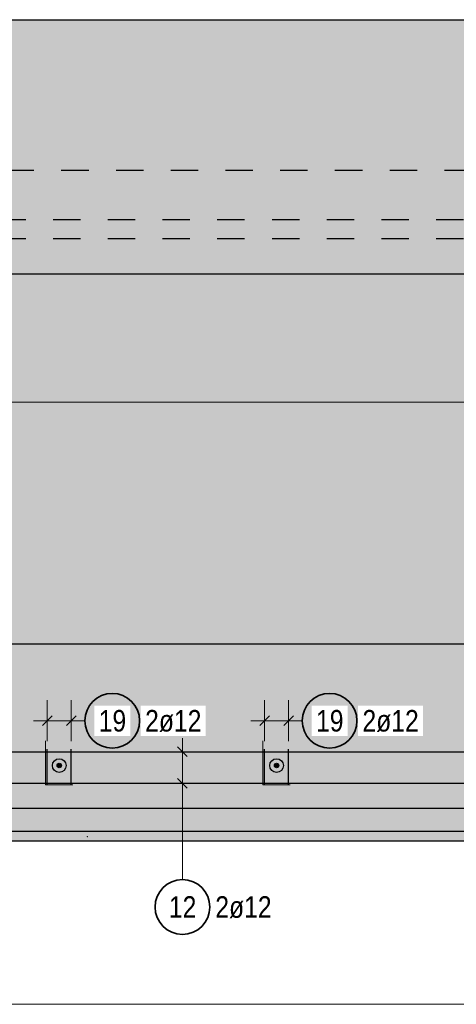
# Model space of a CAD drawing. Header units: millimetres. Extents: x -4.8 to 49, y -12 to 21.
# Tile 46 of 56: x 28.6 to 30.2, y 15 to 18.6. Entities that reach past the tile are written whole.
import ezdxf

# ---------------------------------------------------------------- set-up
doc = ezdxf.new("R2010")
doc.units = ezdxf.units.MM
doc.linetypes.add('HIDDEN', pattern=[0.375, 0.25, -0.125])
doc.layers.add('Achsen', color=7, linetype='Continuous', lineweight=20)
doc.styles.add('Arial Narrow', font='ARIALN.TTF')

msp = doc.modelspace()

# ---------------------------------------------------------------- hatches: boundary and pattern name
at = {"lineweight": 50, "true_color": 0xd7ffd7}
for points in [[(3.032283, 18.047438), (36.860129, 18.047438), (36.860129, 18.597438), (3.032283, 18.597438)], [(30.902283, 17.797438), (36.860129, 17.797438), (36.860129, 18.047438), (3.032283, 18.047438), (3.032283, 17.797438), (26.102283, 17.797438), (26.102283, 17.867438), (26.302283, 17.867438), (26.302283, 17.797438), (30.702283, 17.797438), (30.702283, 17.867438), (30.902283, 17.867438)], [(21.727656, 15.597438), (35.302656, 15.597438), (35.302656, 17.797438), (30.902283, 17.797438), (30.902283, 17.622438), (30.702283, 17.622438), (30.702283, 17.797438), (26.302283, 17.797438), (26.302283, 17.622438), (26.102283, 17.622438), (26.102283, 17.797438), (21.727656, 17.797438)]]:
    msp.add_hatch(color=254, dxfattribs=at).paths.add_polyline_path(points)
at = {"lineweight": 50, "true_color": 0x4682b4}
for points in [[(28.732783, 15.872438), (28.732779, 15.87269), (28.732767, 15.872941), (28.732747, 15.873191), (28.73272, 15.873441), (28.732684, 15.87369), (28.732641, 15.873938), (28.73259, 15.874184), (28.732531, 15.874428), (28.732465, 15.87467), (28.732391, 15.874911), (28.73231, 15.875148), (28.732221, 15.875383), (28.732125, 15.875616), (28.732021, 15.875845), (28.731911, 15.87607), (28.731793, 15.876293), (28.731669, 15.876511), (28.731537, 15.876725), (28.731399, 15.876935), (28.731255, 15.877141), (28.731104, 15.877342), (28.730947, 15.877538), (28.730784, 15.877729), (28.730614, 15.877915), (28.73044, 15.878095), (28.730259, 15.87827), (28.730073, 15.878439), (28.729882, 15.878603), (28.729686, 15.87876), (28.729485, 15.878911), (28.729279, 15.879055), (28.729069, 15.879193), (28.728855, 15.879324), (28.728637, 15.879449), (28.728415, 15.879567), (28.728189, 15.879677), (28.72796, 15.879781), (28.727728, 15.879877), (28.727493, 15.879966), (28.727255, 15.880047), (28.727015, 15.880121), (28.726772, 15.880187), (28.726528, 15.880246), (28.726282, 15.880297), (28.726034, 15.88034), (28.725785, 15.880375), (28.725536, 15.880403), (28.725285, 15.880423), (28.725034, 15.880435), (28.724783, 15.880438), (28.724531, 15.880435), (28.72428, 15.880423), (28.72403, 15.880403), (28.72378, 15.880375), (28.723531, 15.88034), (28.723284, 15.880297), (28.723038, 15.880246), (28.722793, 15.880187), (28.722551, 15.880121), (28.722311, 15.880047), (28.722073, 15.879966), (28.721838, 15.879877), (28.721605, 15.879781), (28.721376, 15.879677), (28.721151, 15.879567), (28.720929, 15.879449), (28.72071, 15.879324), (28.720496, 15.879193), (28.720286, 15.879055), (28.72008, 15.878911), (28.719879, 15.87876), (28.719683, 15.878603), (28.719492, 15.878439), (28.719306, 15.87827), (28.719126, 15.878095), (28.718951, 15.877915), (28.718782, 15.877729), (28.718619, 15.877538), (28.718461, 15.877342), (28.718311, 15.877141), (28.718166, 15.876935), (28.718028, 15.876725), (28.717897, 15.876511), (28.717772, 15.876293), (28.717655, 15.87607), (28.717544, 15.875845), (28.717441, 15.875616), (28.717344, 15.875383), (28.717256, 15.875148), (28.717174, 15.874911), (28.7171, 15.87467), (28.717034, 15.874428), (28.716975, 15.874184), (28.716924, 15.873938), (28.716881, 15.87369), (28.716846, 15.873441), (28.716818, 15.873191), (28.716798, 15.872941), (28.716787, 15.87269), (28.716783, 15.872438), (28.716787, 15.872187), (28.716798, 15.871936), (28.716818, 15.871686), (28.716846, 15.871436), (28.716881, 15.871187), (28.716924, 15.870939), (28.716975, 15.870693), (28.717034, 15.870449), (28.7171, 15.870207), (28.717174, 15.869966), (28.717256, 15.869729), (28.717344, 15.869493), (28.717441, 15.869261), (28.717544, 15.869032), (28.717655, 15.868807), (28.717772, 15.868584), (28.717897, 15.868366), (28.718028, 15.868152), (28.718166, 15.867942), (28.718311, 15.867736), (28.718461, 15.867535), (28.718619, 15.867339), (28.718782, 15.867148), (28.718951, 15.866962), (28.719126, 15.866782), (28.719306, 15.866607), (28.719492, 15.866438), (28.719683, 15.866274), (28.719879, 15.866117), (28.72008, 15.865966), (28.720286, 15.865822), (28.720496, 15.865684), (28.72071, 15.865553), (28.720929, 15.865428), (28.721151, 15.86531), (28.721376, 15.8652), (28.721605, 15.865096), (28.721838, 15.865), (28.722073, 15.864911), (28.722311, 15.86483), (28.722551, 15.864756), (28.722793, 15.86469), (28.723038, 15.864631), (28.723284, 15.86458), (28.723531, 15.864537), (28.72378, 15.864502), (28.72403, 15.864474), (28.72428, 15.864454), (28.724531, 15.864442), (28.724783, 15.864438), (28.725034, 15.864442), (28.725285, 15.864454), (28.725536, 15.864474), (28.725785, 15.864502), (28.726034, 15.864537), (28.726282, 15.86458), (28.726528, 15.864631), (28.726772, 15.86469), (28.727015, 15.864756), (28.727255, 15.86483), (28.727493, 15.864911), (28.727728, 15.865), (28.72796, 15.865096), (28.728189, 15.8652), (28.728415, 15.86531), (28.728637, 15.865428), (28.728855, 15.865553), (28.729069, 15.865684), (28.729279, 15.865822), (28.729485, 15.865966), (28.729686, 15.866117), (28.729882, 15.866274), (28.730073, 15.866438), (28.730259, 15.866607), (28.73044, 15.866782), (28.730614, 15.866962), (28.730784, 15.867148), (28.730947, 15.867339), (28.731104, 15.867535), (28.731255, 15.867736), (28.731399, 15.867942), (28.731537, 15.868152), (28.731669, 15.868366), (28.731793, 15.868584), (28.731911, 15.868807), (28.732021, 15.869032), (28.732125, 15.869261), (28.732221, 15.869493), (28.73231, 15.869729), (28.732391, 15.869966), (28.732465, 15.870207), (28.732531, 15.870449), (28.73259, 15.870693), (28.732641, 15.870939), (28.732684, 15.871187), (28.73272, 15.871436), (28.732747, 15.871686), (28.732767, 15.871936), (28.732779, 15.872187)], [(29.526949, 15.872438), (29.526945, 15.87269), (29.526934, 15.872941), (29.526914, 15.873191), (29.526886, 15.873441), (29.526851, 15.87369), (29.526808, 15.873938), (29.526757, 15.874184), (29.526698, 15.874428), (29.526632, 15.87467), (29.526558, 15.874911), (29.526476, 15.875148), (29.526388, 15.875383), (29.526291, 15.875616), (29.526188, 15.875845), (29.526077, 15.87607), (29.52596, 15.876293), (29.525835, 15.876511), (29.525704, 15.876725), (29.525566, 15.876935), (29.525421, 15.877141), (29.525271, 15.877342), (29.525113, 15.877538), (29.52495, 15.877729), (29.524781, 15.877915), (29.524606, 15.878095), (29.524426, 15.87827), (29.52424, 15.878439), (29.524049, 15.878603), (29.523853, 15.87876), (29.523652, 15.878911), (29.523446, 15.879055), (29.523236, 15.879193), (29.523022, 15.879324), (29.522803, 15.879449), (29.522581, 15.879567), (29.522356, 15.879677), (29.522126, 15.879781), (29.521894, 15.879877), (29.521659, 15.879966), (29.521421, 15.880047), (29.521181, 15.880121), (29.520939, 15.880187), (29.520694, 15.880246), (29.520448, 15.880297), (29.520201, 15.88034), (29.519952, 15.880375), (29.519702, 15.880403), (29.519452, 15.880423), (29.519201, 15.880435), (29.518949, 15.880438), (29.518698, 15.880435), (29.518447, 15.880423), (29.518196, 15.880403), (29.517947, 15.880375), (29.517698, 15.88034), (29.51745, 15.880297), (29.517204, 15.880246), (29.51696, 15.880187), (29.516717, 15.880121), (29.516477, 15.880047), (29.516239, 15.879966), (29.516004, 15.879877), (29.515772, 15.879781), (29.515543, 15.879677), (29.515317, 15.879567), (29.515095, 15.879449), (29.514877, 15.879324), (29.514663, 15.879193), (29.514453, 15.879055), (29.514247, 15.878911), (29.514046, 15.87876), (29.51385, 15.878603), (29.513659, 15.878439), (29.513473, 15.87827), (29.513292, 15.878095), (29.513118, 15.877915), (29.512948, 15.877729), (29.512785, 15.877538), (29.512628, 15.877342), (29.512477, 15.877141), (29.512333, 15.876935), (29.512195, 15.876725), (29.512063, 15.876511), (29.511939, 15.876293), (29.511821, 15.87607), (29.511711, 15.875845), (29.511607, 15.875616), (29.511511, 15.875383), (29.511422, 15.875148), (29.511341, 15.874911), (29.511267, 15.87467), (29.511201, 15.874428), (29.511142, 15.874184), (29.511091, 15.873938), (29.511048, 15.87369), (29.511012, 15.873441), (29.510985, 15.873191), (29.510965, 15.872941), (29.510953, 15.87269), (29.510949, 15.872438), (29.510953, 15.872187), (29.510965, 15.871936), (29.510985, 15.871686), (29.511012, 15.871436), (29.511048, 15.871187), (29.511091, 15.870939), (29.511142, 15.870693), (29.511201, 15.870449), (29.511267, 15.870207), (29.511341, 15.869966), (29.511422, 15.869729), (29.511511, 15.869493), (29.511607, 15.869261), (29.511711, 15.869032), (29.511821, 15.868807), (29.511939, 15.868584), (29.512063, 15.868366), (29.512195, 15.868152), (29.512333, 15.867942), (29.512477, 15.867736), (29.512628, 15.867535), (29.512785, 15.867339), (29.512948, 15.867148), (29.513118, 15.866962), (29.513292, 15.866782), (29.513473, 15.866607), (29.513659, 15.866438), (29.51385, 15.866274), (29.514046, 15.866117), (29.514247, 15.865966), (29.514453, 15.865822), (29.514663, 15.865684), (29.514877, 15.865553), (29.515095, 15.865428), (29.515317, 15.86531), (29.515543, 15.8652), (29.515772, 15.865096), (29.516004, 15.865), (29.516239, 15.864911), (29.516477, 15.86483), (29.516717, 15.864756), (29.51696, 15.86469), (29.517204, 15.864631), (29.51745, 15.86458), (29.517698, 15.864537), (29.517947, 15.864502), (29.518196, 15.864474), (29.518447, 15.864454), (29.518698, 15.864442), (29.518949, 15.864438), (29.519201, 15.864442), (29.519452, 15.864454), (29.519702, 15.864474), (29.519952, 15.864502), (29.520201, 15.864537), (29.520448, 15.86458), (29.520694, 15.864631), (29.520939, 15.86469), (29.521181, 15.864756), (29.521421, 15.86483), (29.521659, 15.864911), (29.521894, 15.865), (29.522126, 15.865096), (29.522356, 15.8652), (29.522581, 15.86531), (29.522803, 15.865428), (29.523022, 15.865553), (29.523236, 15.865684), (29.523446, 15.865822), (29.523652, 15.865966), (29.523853, 15.866117), (29.524049, 15.866274), (29.52424, 15.866438), (29.524426, 15.866607), (29.524606, 15.866782), (29.524781, 15.866962), (29.52495, 15.867148), (29.525113, 15.867339), (29.525271, 15.867535), (29.525421, 15.867736), (29.525566, 15.867942), (29.525704, 15.868152), (29.525835, 15.868366), (29.52596, 15.868584), (29.526077, 15.868807), (29.526188, 15.869032), (29.526291, 15.869261), (29.526388, 15.869493), (29.526476, 15.869729), (29.526558, 15.869966), (29.526632, 15.870207), (29.526698, 15.870449), (29.526757, 15.870693), (29.526808, 15.870939), (29.526851, 15.871187), (29.526886, 15.871436), (29.526914, 15.871686), (29.526934, 15.871936), (29.526945, 15.872187)]]:
    msp.add_hatch(color=145, dxfattribs=at).paths.add_polyline_path(points)
at = {"layer": 'Achsen', "lineweight": 25, "true_color": 0xffffff}
for points in [[(29.028604, 16.03596), (29.028537, 16.039799), (29.028336, 16.043633), (29.028001, 16.047458), (29.027533, 16.051269), (29.026932, 16.055061), (29.0262, 16.05883), (29.025336, 16.062571), (29.024342, 16.06628), (29.02322, 16.069952), (29.02197, 16.073582), (29.020594, 16.077166), (29.019094, 16.080701), (29.017471, 16.084181), (29.015728, 16.087602), (29.013866, 16.09096), (29.011889, 16.094251), (29.009798, 16.097471), (29.007595, 16.100616), (29.005285, 16.103682), (29.002868, 16.106666), (29.000349, 16.109564), (28.997731, 16.112372), (28.995016, 16.115087), (28.992208, 16.117706), (28.98931, 16.120225), (28.986326, 16.122641), (28.98326, 16.124952), (28.980115, 16.127154), (28.976895, 16.129245), (28.973604, 16.131223), (28.970245, 16.133084), (28.966824, 16.134827), (28.963345, 16.13645), (28.95981, 16.13795), (28.956226, 16.139326), (28.952595, 16.140576), (28.948924, 16.141699), (28.945215, 16.142692), (28.941474, 16.143556), (28.937705, 16.144289), (28.933913, 16.144889), (28.930102, 16.145357), (28.926277, 16.145692), (28.922443, 16.145893), (28.918604, 16.14596), (28.914765, 16.145893), (28.91093, 16.145692), (28.907105, 16.145357), (28.903295, 16.144889), (28.899502, 16.144289), (28.895733, 16.143556), (28.891992, 16.142692), (28.888283, 16.141699), (28.884612, 16.140576), (28.880981, 16.139326), (28.877397, 16.13795), (28.873863, 16.13645), (28.870383, 16.134827), (28.866962, 16.133084), (28.863604, 16.131223), (28.860312, 16.129245), (28.857092, 16.127154), (28.853947, 16.124952), (28.850881, 16.122641), (28.847897, 16.120225), (28.844999, 16.117706), (28.842191, 16.115087), (28.839476, 16.112372), (28.836858, 16.109564), (28.834339, 16.106666), (28.831922, 16.103682), (28.829612, 16.100616), (28.827409, 16.097471), (28.825318, 16.094251), (28.823341, 16.09096), (28.821479, 16.087602), (28.819736, 16.084181), (28.818114, 16.080701), (28.816613, 16.077166), (28.815237, 16.073582), (28.813987, 16.069952), (28.812865, 16.06628), (28.811871, 16.062571), (28.811007, 16.05883), (28.810275, 16.055061), (28.809674, 16.051269), (28.809206, 16.047458), (28.808872, 16.043633), (28.808671, 16.039799), (28.808604, 16.03596), (28.808671, 16.032121), (28.808872, 16.028287), (28.809206, 16.024462), (28.809674, 16.020651), (28.810275, 16.016858), (28.811007, 16.013089), (28.811871, 16.009348), (28.812865, 16.00564), (28.813987, 16.001968), (28.815237, 15.998338), (28.816613, 15.994753), (28.818114, 15.991219), (28.819736, 15.987739), (28.821479, 15.984318), (28.823341, 15.98096), (28.825318, 15.977669), (28.827409, 15.974449), (28.829612, 15.971303), (28.831922, 15.968237), (28.834339, 15.965253), (28.836858, 15.962355), (28.839476, 15.959547), (28.842191, 15.956832), (28.844999, 15.954214), (28.847897, 15.951695), (28.850881, 15.949279), (28.853947, 15.946968), (28.857092, 15.944766), (28.860312, 15.942674), (28.863604, 15.940697), (28.866962, 15.938836), (28.870383, 15.937092), (28.873863, 15.93547), (28.877397, 15.93397), (28.880981, 15.932594), (28.884612, 15.931344), (28.888283, 15.930221), (28.891992, 15.929227), (28.895733, 15.928364), (28.899502, 15.927631), (28.903295, 15.92703), (28.907105, 15.926562), (28.91093, 15.926228), (28.914765, 15.926027), (28.918604, 15.92596), (28.922443, 15.926027), (28.926277, 15.926228), (28.930102, 15.926562), (28.933913, 15.92703), (28.937705, 15.927631), (28.941474, 15.928364), (28.945215, 15.929227), (28.948924, 15.930221), (28.952595, 15.931344), (28.956226, 15.932594), (28.95981, 15.93397), (28.963345, 15.93547), (28.966824, 15.937092), (28.970245, 15.938836), (28.973604, 15.940697), (28.976895, 15.942674), (28.980115, 15.944766), (28.98326, 15.946968), (28.986326, 15.949279), (28.98931, 15.951695), (28.992208, 15.954214), (28.995016, 15.956832), (28.997731, 15.959547), (29.000349, 15.962355), (29.002868, 15.965253), (29.005285, 15.968237), (29.007595, 15.971303), (29.009798, 15.974449), (29.011889, 15.977669), (29.013866, 15.98096), (29.015728, 15.984318), (29.017471, 15.987739), (29.019094, 15.991219), (29.020594, 15.994753), (29.02197, 15.998338), (29.02322, 16.001968), (29.024342, 16.00564), (29.025336, 16.009348), (29.0262, 16.013089), (29.026932, 16.016858), (29.027533, 16.020651), (29.028001, 16.024462), (29.028336, 16.028287)], [(29.82277, 16.03596), (29.822703, 16.039799), (29.822502, 16.043633), (29.822168, 16.047458), (29.8217, 16.051269), (29.821099, 16.055061), (29.820366, 16.05883), (29.819503, 16.062571), (29.818509, 16.06628), (29.817386, 16.069952), (29.816136, 16.073582), (29.81476, 16.077166), (29.81326, 16.080701), (29.811638, 16.084181), (29.809894, 16.087602), (29.808033, 16.09096), (29.806056, 16.094251), (29.803964, 16.097471), (29.801762, 16.100616), (29.799451, 16.103682), (29.797035, 16.106666), (29.794516, 16.109564), (29.791898, 16.112372), (29.789183, 16.115087), (29.786375, 16.117706), (29.783477, 16.120225), (29.780493, 16.122641), (29.777427, 16.124952), (29.774281, 16.127154), (29.771061, 16.129245), (29.76777, 16.131223), (29.764412, 16.133084), (29.760991, 16.134827), (29.757511, 16.13645), (29.753977, 16.13795), (29.750392, 16.139326), (29.746762, 16.140576), (29.74309, 16.141699), (29.739382, 16.142692), (29.735641, 16.143556), (29.731872, 16.144289), (29.728079, 16.144889), (29.724268, 16.145357), (29.720443, 16.145692), (29.716609, 16.145893), (29.71277, 16.14596), (29.708931, 16.145893), (29.705097, 16.145692), (29.701272, 16.145357), (29.697461, 16.144889), (29.693669, 16.144289), (29.6899, 16.143556), (29.686159, 16.142692), (29.68245, 16.141699), (29.678778, 16.140576), (29.675148, 16.139326), (29.671564, 16.13795), (29.668029, 16.13645), (29.664549, 16.134827), (29.661128, 16.133084), (29.65777, 16.131223), (29.654479, 16.129245), (29.651259, 16.127154), (29.648114, 16.124952), (29.645047, 16.122641), (29.642064, 16.120225), (29.639166, 16.117706), (29.636358, 16.115087), (29.633643, 16.112372), (29.631024, 16.109564), (29.628505, 16.106666), (29.626089, 16.103682), (29.623778, 16.100616), (29.621576, 16.097471), (29.619485, 16.094251), (29.617507, 16.09096), (29.615646, 16.087602), (29.613903, 16.084181), (29.61228, 16.080701), (29.61078, 16.077166), (29.609404, 16.073582), (29.608154, 16.069952), (29.607031, 16.06628), (29.606038, 16.062571), (29.605174, 16.05883), (29.604441, 16.055061), (29.603841, 16.051269), (29.603373, 16.047458), (29.603038, 16.043633), (29.602837, 16.039799), (29.60277, 16.03596), (29.602837, 16.032121), (29.603038, 16.028287), (29.603373, 16.024462), (29.603841, 16.020651), (29.604441, 16.016858), (29.605174, 16.013089), (29.606038, 16.009348), (29.607031, 16.00564), (29.608154, 16.001968), (29.609404, 15.998338), (29.61078, 15.994753), (29.61228, 15.991219), (29.613903, 15.987739), (29.615646, 15.984318), (29.617507, 15.98096), (29.619485, 15.977669), (29.621576, 15.974449), (29.623778, 15.971303), (29.626089, 15.968237), (29.628505, 15.965253), (29.631024, 15.962355), (29.633643, 15.959547), (29.636358, 15.956832), (29.639166, 15.954214), (29.642064, 15.951695), (29.645047, 15.949279), (29.648114, 15.946968), (29.651259, 15.944766), (29.654479, 15.942674), (29.65777, 15.940697), (29.661128, 15.938836), (29.664549, 15.937092), (29.668029, 15.93547), (29.671564, 15.93397), (29.675148, 15.932594), (29.678778, 15.931344), (29.68245, 15.930221), (29.686159, 15.929227), (29.6899, 15.928364), (29.693669, 15.927631), (29.697461, 15.92703), (29.701272, 15.926562), (29.705097, 15.926228), (29.708931, 15.926027), (29.71277, 15.92596), (29.716609, 15.926027), (29.720443, 15.926228), (29.724268, 15.926562), (29.728079, 15.92703), (29.731872, 15.927631), (29.735641, 15.928364), (29.739382, 15.929227), (29.74309, 15.930221), (29.746762, 15.931344), (29.750392, 15.932594), (29.753977, 15.93397), (29.757511, 15.93547), (29.760991, 15.937092), (29.764412, 15.938836), (29.76777, 15.940697), (29.771061, 15.942674), (29.774281, 15.944766), (29.777427, 15.946968), (29.780493, 15.949279), (29.783477, 15.951695), (29.786375, 15.954214), (29.789183, 15.956832), (29.791898, 15.959547), (29.794516, 15.962355), (29.797035, 15.965253), (29.799451, 15.968237), (29.801762, 15.971303), (29.803964, 15.974449), (29.806056, 15.977669), (29.808033, 15.98096), (29.809894, 15.984318), (29.811638, 15.987739), (29.81326, 15.991219), (29.81476, 15.994753), (29.816136, 15.998338), (29.817386, 16.001968), (29.818509, 16.00564), (29.819503, 16.009348), (29.820366, 16.013089), (29.821099, 16.016858), (29.8217, 16.020651), (29.822168, 16.024462), (29.822502, 16.028287)]]:
    msp.add_hatch(color=7, dxfattribs=at).paths.add_polyline_path(points)

# ---------------------------------------------------------------- linework, layer by layer
at = {"color": 3, "linetype": 'Continuous', "lineweight": 25}
for p, q in [((3.032283, 18.597438), (36.860129, 18.597438)), ((27.377283, 17.668296), (34.377283, 17.668296)), ((27.377283, 16.317011), (34.377283, 16.317011)), ((29.157322, 15.940346), (29.192678, 15.90499)), ((26.073226, 15.922668), (36.273226, 15.922668)), ((26.095383, 15.80757), (36.295383, 15.80757)), ((29.157322, 15.825247), (29.192678, 15.789892)), ((27.377283, 15.71644), (34.377283, 15.71644)), ((26.102731, 15.632438), (36.302731, 15.632438)), ((21.727656, 15.597438), (35.302656, 15.597438))]:
    msp.add_line(p, q, dxfattribs=at)
at = {"color": 3, "linetype": 'HIDDEN', "lineweight": 25, "ltscale": 0.25}
for p, q in [((3.332283, 18.047438), (36.860129, 18.047438)), ((26.302283, 17.867438), (30.702283, 17.867438)), ((26.302283, 17.797438), (30.702283, 17.797438))]:
    msp.add_line(p, q, dxfattribs=at)
at = {"color": 5, "linetype": 'Continuous', "lineweight": 18}
for p, q in [((29.175, 15.75757), (29.175, 15.972668)), ((29.1, 15.922668), (29.25, 15.922668)), ((29.1, 15.80757), (29.25, 15.80757)), ((29.175, 15.45551), (29.175, 15.75757)), ((21.781283, 15), (35.242572, 15))]:
    msp.add_line(p, q, dxfattribs=at)
at = {"color": 3, "linetype": 'Continuous', "lineweight": 25}
for centre, radius in [((28.724783, 15.872438), 0.025), ((28.724783, 15.872438), 0.008), ((29.518949, 15.872438), 0.025), ((29.518949, 15.872438), 0.008)]:
    msp.add_circle(centre, radius, dxfattribs=at)
at = {"color": 9, "linetype": 'Continuous', "lineweight": 0}
msp.add_circle((28.827283, 15.612438), 0.00111, dxfattribs=at)
at = {"color": 2, "linetype": 'Continuous', "lineweight": 35}
msp.add_circle((29.175, 15.35551), 0.1, dxfattribs=at)
at = {"layer": 'Achsen', "color": 5, "linetype": 'Continuous', "lineweight": 18}
for p, q in [((21.781283, 17.2), (35.248722, 17.2)), ((28.680821, 16.11096), (28.680821, 15.96096)), ((28.768821, 16.11096), (28.768821, 15.96096)), ((29.474988, 16.11096), (29.474988, 15.96096)), ((29.562988, 16.11096), (29.562988, 15.96096)), ((28.630821, 16.03596), (28.818821, 16.03596)), ((28.818604, 16.03596), (28.818821, 16.03596)), ((29.424988, 16.03596), (29.612988, 16.03596)), ((29.61277, 16.03596), (29.612988, 16.03596))]:
    msp.add_line(p, q, dxfattribs=at)
at = {"layer": 'Achsen', "color": 3, "linetype": 'Continuous', "lineweight": 25}
for p, q in [((28.698499, 16.053637), (28.663144, 16.018282)), ((28.786499, 16.053637), (28.751144, 16.018282)), ((29.492666, 16.053637), (29.45731, 16.018282)), ((29.580666, 16.053637), (29.54531, 16.018282)), ((28.680821, 15.802438), (28.680821, 15.932438)), ((28.768821, 15.802438), (28.768821, 15.932438)), ((29.474988, 15.802438), (29.474988, 15.932438)), ((29.562988, 15.802438), (29.562988, 15.932438))]:
    msp.add_line(p, q, dxfattribs=at)
at = {"layer": 'Achsen', "color": 9, "linetype": 'Continuous', "lineweight": 0}
for p, q in [((28.674821, 15.802438), (28.674821, 15.962438)), ((29.468988, 15.802438), (29.468988, 15.962438)), ((28.674821, 15.802438), (28.774821, 15.802438)), ((29.468988, 15.802438), (29.568988, 15.802438))]:
    msp.add_line(p, q, dxfattribs=at)
at = {"layer": 'Achsen', "color": 2, "linetype": 'Continuous', "lineweight": 35}
for centre in [(28.918604, 16.03596), (29.71277, 16.03596)]:
    msp.add_circle(centre, 0.1, dxfattribs=at)

# ---------------------------------------------------------------- texts
at = {"color": 2, "lineweight": 35, "char_height": 0.07875, "attachment_point": 1, "line_spacing_factor": 0.9, "style": 'Arial Narrow'}
for s, insert in [('12', (29.125387, 15.394885)), ('2ø12', (29.295, 15.394885))]:
    msp.add_mtext(s, dxfattribs=dict(at, insert=insert))

# ---------------------------------------------------------------- next in the draw order: texts
at = {"layer": 'Achsen', "color": 2, "lineweight": 35, "char_height": 0.07875, "attachment_point": 1, "line_spacing_factor": 0.9, "style": 'Arial Narrow', "bg_fill": 3, "box_fill_scale": 1.2, "bg_fill_color": 256, "bg_fill_true_color": 13158600, "bg_fill_transparency": 0}
for s, insert in [('19', (28.868991, 16.075335)), ('2ø12', (29.038604, 16.075335)), ('19', (29.663158, 16.075335)), ('2ø12', (29.83277, 16.075335))]:
    msp.add_mtext(s, dxfattribs=dict(at, insert=insert))

doc.saveas('drawing.dxf')
